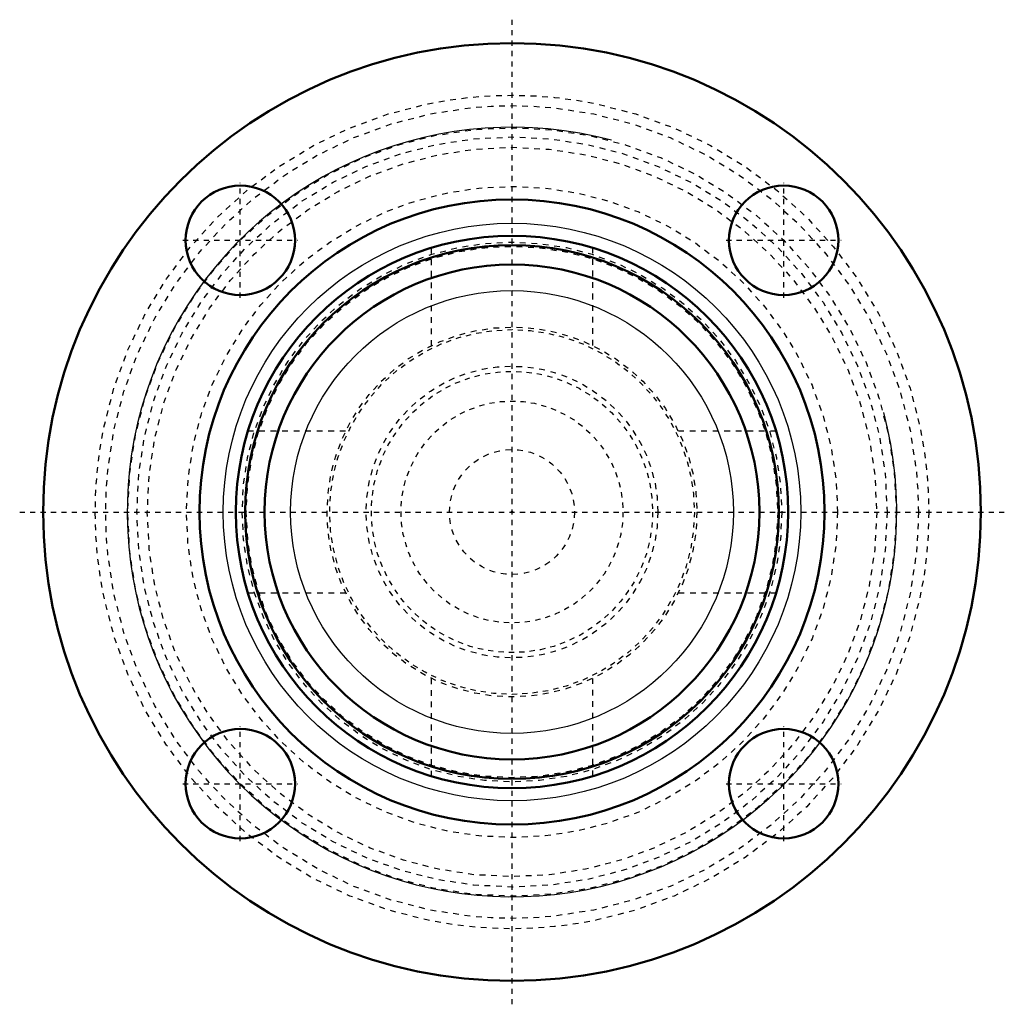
# Model space of a CAD drawing. Header units: millimetres. Extents: x -9.5 to 9.5, y -9.5 to 9.5.
import ezdxf

# ---------------------------------------------------------------- set-up
doc = ezdxf.new("R2010")
doc.units = ezdxf.units.MM
doc.linetypes.add('Center', pattern=[1.5, 0.45, -0.5, 0.05, -0.5])
doc.linetypes.add('Dashed', pattern=[2, 1, -1])
for name, color, linetype, lineweight in [('2d ConnectionPoints', 7, 'Continuous', 50), ('AM_0', 7, 'Continuous', 50), ('AM_4', 3, 'Continuous', 25), ('AM_5', 3, 'Continuous', 25), ('AM_7', 7, 'Center', 25), ('AM_9', 6, 'Dashed', 25)]:
    doc.layers.add(name, color=color, linetype=linetype, lineweight=lineweight)

# ---------------------------------------------------------------- blocks, each defined once
blk = doc.blocks.new('1_AMF559090_02_0_in_AMF559090_4')
at = {"layer": 'AM_0', "ltscale": 0.04131}
blk.add_circle((0, 0), 4.75, dxfattribs=at)
at = {"layer": 'AM_4', "ltscale": 0.04131}
blk.add_circle((0, 0), 4.25, dxfattribs=at)
at = {"layer": 'AM_9', "ltscale": 0.04131}
for radius in [3.5, 2.7, 2.13]:
    blk.add_circle((0, 0), radius, dxfattribs=at)
blk = doc.blocks.new('2_AMF559090_01_0_in_AMF559090_4')
at = {"layer": 'AM_0', "ltscale": 0.110611}
for centre, radius in [((0, 0), 9), ((-5.215, 5.215), 1.05), ((5.215, 5.215), 1.05), ((0, 0), 6), ((0, 0), 5.3), ((0, 0), 5.124), ((-5.215, -5.215), 1.05), ((5.215, -5.215), 1.05)]:
    blk.add_circle(centre, radius, dxfattribs=at)
at = {"layer": 'AM_4', "ltscale": 0.110611}
blk.add_circle((0, 0), 5.542, dxfattribs=at)
at = {"layer": 'AM_5', "ltscale": 0.110611}
blk.add_arc((0, 0), 7.386, 75, 15, dxfattribs=at)
at = {"layer": 'AM_7', "ltscale": 0.110611}
for p, q in [((0, -9.45), (0, 9.45)), ((-5.215, 4.112), (-5.215, 6.317)), ((5.215, 4.112), (5.215, 6.317)), ((-6.317, 5.215), (-4.112, 5.215)), ((4.112, 5.215), (6.317, 5.215)), ((-9.45, 0), (9.45, 0)), ((-5.215, -6.317), (-5.215, -4.112)), ((5.215, -6.317), (5.215, -4.112)), ((-6.317, -5.215), (-4.112, -5.215)), ((4.112, -5.215), (6.317, -5.215))]:
    blk.add_line(p, q, dxfattribs=at)
at = {"layer": 'AM_9', "ltscale": 0.110611}
for p, q in [((-1.55, 5.07), (-1.55, 3.195)), ((1.55, 3.196), (1.55, 5.07)), ((-3.195, 1.55), (-5.07, 1.55)), ((5.07, 1.55), (3.195, 1.55)), ((-5.07, -1.55), (-3.196, -1.55)), ((3.196, -1.55), (5.07, -1.55)), ((-1.55, -3.196), (-1.55, -5.07)), ((1.55, -5.07), (1.55, -3.195))]:
    blk.add_line(p, q, dxfattribs=at)
for radius in [8, 7.8, 7.376, 7.2, 7, 6.25, 5.18, 5.1, 3.55, 2.8, 1.2]:
    blk.add_circle((0, 0), radius, dxfattribs=at)

msp = doc.modelspace()

# ---------------------------------------------------------------- linework, layer by layer
at = {"layer": '2d ConnectionPoints'}
for p in [(0, 0), (0, 0, 20.8)]:
    msp.add_point(p, dxfattribs=at)

# ---------------------------------------------------------------- block references
for name in ['2_AMF559090_01_0_in_AMF559090_4', '1_AMF559090_02_0_in_AMF559090_4']:
    msp.add_blockref(name, (0, 0))

doc.saveas('drawing.dxf')
